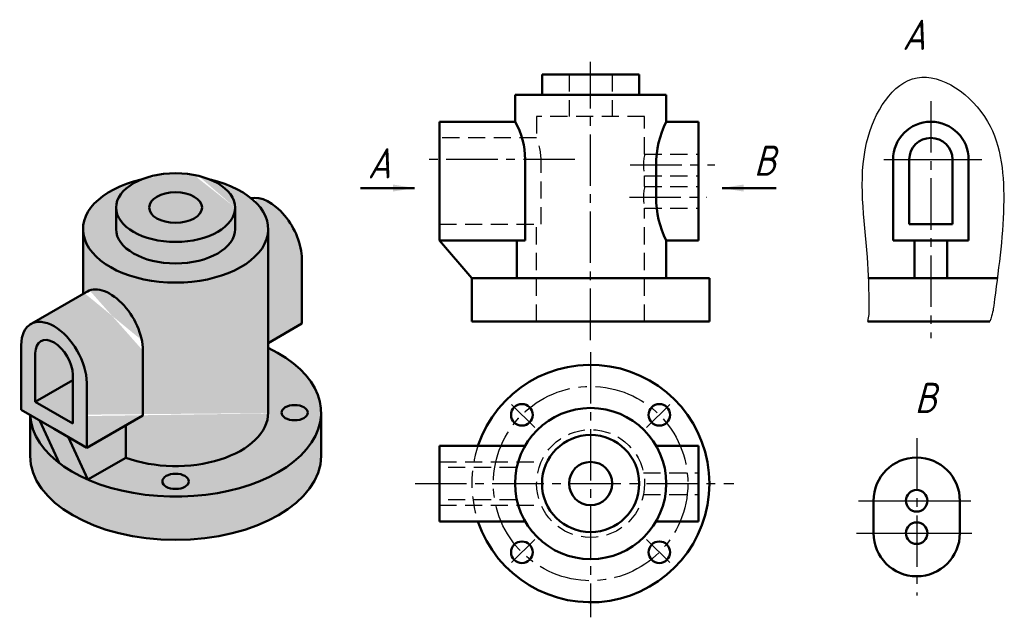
# Model space of a CAD drawing. Header units: millimetres. Extents: x 1147.4 to 1238.6, y -44.8 to 10.5.
import ezdxf

# ---------------------------------------------------------------- set-up
doc = ezdxf.new("R2010")
doc.units = ezdxf.units.MM
doc.header["$LTSCALE"] = 0.5
doc.linetypes.add('CENTER2', pattern=[28.575000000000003, 19.05, -3.175, 3.175, -3.175])
doc.linetypes.add('DASHED2', pattern=[9.524999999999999, 6.35, -3.175])
doc.layers.add('尺寸层', color=221, linetype='Continuous')
doc.layers.add('细实线层', color=7, linetype='Continuous')
for name, color, linetype, lineweight in [('文字层', 227, 'Continuous', 20), ('点画线层', 3, 'CENTER2', 25), ('粗实线层', 7, 'Continuous', 50), ('虚线层', 2, 'DASHED2', 25)]:
    doc.layers.add(name, color=color, linetype=linetype, lineweight=lineweight)
doc.styles.add('工程字体（斜）', font='gbeitc.shx', dxfattribs={"bigfont": 'gbcbig.shx'})
doc.styles.add('工程斜体', font='gbeitc.shx', dxfattribs={"bigfont": 'gbcbig.shx'})
doc.dimstyles.new('直径加引线', dxfattribs={"dimtxt": 3.5, "dimasz": 3.5, "dimexe": 2.5, "dimexo": 0, "dimgap": 1, "dimtad": 1, "dimtoh": 1, "dimdsep": 46, "dimtxsty": '工程字体（斜）', "dimcen": 0, "dimadec": 0, "dimazin": 0, "dimtfac": 1, "dimtmove": 1, "dimatfit": 3, "dimfxl": 0, "dimarcsym": 0})

# ---------------------------------------------------------------- blocks, each defined once
blk = doc.blocks.new('tr')
at = {"layer": '粗实线层', "ltscale": 0.5}
h = blk.add_hatch(color=256, dxfattribs=at)
h.set_gradient(color1=(0, 0, 255), one_color=1, tint=1, name='CYLINDER')
edge = h.paths.add_edge_path()
edge.add_ellipse((-33.42736344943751, 6.553590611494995), major_axis=(-5.51135192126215, 0), ratio=0.577350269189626, start_angle=0, end_angle=360)
edge = h.paths.add_edge_path(flags=16)
edge.add_ellipse((-33.42736344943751, 6.553590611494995), major_axis=(-2.449489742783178, 0), ratio=0.5773502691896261, start_angle=0, end_angle=360)
edge = h.paths.add_edge_path()
edge.add_ellipse((-33.42736344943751, 4.553590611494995), major_axis=(-5.51135192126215, 0), ratio=0.577350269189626, start_angle=0, end_angle=180, ccw=False)
edge.add_line((-38.93871537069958, 4.553590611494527), (-38.93871537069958, 6.553590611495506))
edge.add_ellipse((-33.42736344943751, 6.553590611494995), major_axis=(-5.51135192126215, 0), ratio=0.577350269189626, start_angle=305.3990912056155, end_angle=360, ccw=False)
edge.add_ellipse((-33.42736344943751, 4.553590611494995), major_axis=(-8.573214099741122, 0), ratio=0.5773502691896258, start_angle=291.8628884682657, end_angle=608.1371115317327)
edge.add_ellipse((-33.42736344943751, 6.553590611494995), major_axis=(-5.51135192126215, 0), ratio=0.577350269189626, start_angle=180, end_angle=234.6009087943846, ccw=False)
edge.add_line((-27.91601152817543, 6.553590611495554), (-27.91601152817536, 4.553590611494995))
edge = h.paths.add_edge_path()
edge.add_ellipse((-33.42736344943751, -12.44640938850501), major_axis=(-13.47219358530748, 0), ratio=0.5773502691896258, start_angle=412.8374797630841, end_angle=590.4788036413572)
edge.add_line((-24.8541493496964, -6.446409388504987), (-24.8541493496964, -12.44640938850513))
edge.add_ellipse((-33.42736344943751, -12.44640938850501), major_axis=(-8.573214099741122, 0), ratio=0.5773502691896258, start_angle=57.37362511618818, end_angle=180, ccw=False)
edge.add_line((-38.04968498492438, -16.61510797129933), (-41.56561838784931, -18.64503306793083))
h.paths.add_polyline_path([(-42.95364289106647, -13.44640938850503), (-42.95364289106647, -9.446409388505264), (-46.41774450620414, -11.44640938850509)])
edge = h.paths.add_edge_path()
edge.add_ellipse((-33.42736344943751, -12.44640938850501), major_axis=(-13.47219358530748, 0), ratio=0.5773502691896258, start_angle=361.6582417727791, end_angle=397.1625202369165)
edge.add_line((-44.16369459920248, -17.14503306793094), (-45.9847318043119, -13.19640938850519))
edge.add_line((-45.9847318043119, -13.19640938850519), (-46.893915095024, -12.67149217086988))
h = blk.add_hatch(color=256, dxfattribs=at)
h.set_gradient(color1=(0, 0, 255), one_color=1, tint=1, name='INVCYLINDER')
edge = h.paths.add_edge_path()
edge.add_ellipse((-33.42736344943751, 4.553590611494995), major_axis=(-8.573214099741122, 0), ratio=0.5773502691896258, start_angle=360, end_angle=540, ccw=False)
edge.add_line((-42.00057754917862, 4.553590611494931), (-42.00057754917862, -1.455961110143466))
edge.add_line((-42.00057754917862, -1.455961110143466), (-41.76179662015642, -1.318100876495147))
edge.add_ellipse((-39.48954127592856, -4.94640938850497), major_axis=(2.143303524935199, -3.712310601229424), ratio=0.5773502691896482, start_angle=176.4399442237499, end_angle=183.5600557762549, ccw=False)
edge.add_ellipse((-39.48954127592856, -4.94640938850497), major_axis=(2.143303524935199, -3.712310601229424), ratio=0.5773502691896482, start_angle=45.00000000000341, end_angle=176.4399442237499, ccw=False)
edge.add_line((-36.45845236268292, -6.696409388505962), (-36.45845236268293, -12.69640938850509))
edge.add_line((-36.45845236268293, -12.69640938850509), (-38.0496849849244, -13.61510797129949))
edge.add_line((-38.0496849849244, -13.61510797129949), (-38.0496849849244, -16.61510797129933))
edge.add_ellipse((-33.42736344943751, -12.44640938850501), major_axis=(-8.573214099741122, 0), ratio=0.5773502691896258, start_angle=57.37362511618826, end_angle=180)
edge.add_line((-24.8541493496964, -12.4464093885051), (-24.8541493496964, 4.553590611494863))
edge = h.paths.add_edge_path()
edge.add_ellipse((-24.76710941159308, 3.553590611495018), major_axis=(2.143303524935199, -3.712310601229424), ratio=0.5773502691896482, start_angle=45.00000000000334, end_angle=168.8719204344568)
edge.add_ellipse((-33.42736344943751, 4.553590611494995), major_axis=(-8.573214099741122, 0), ratio=0.5773502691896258, start_angle=540, end_angle=575.5997097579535, ccw=False)
edge.add_line((-24.8541493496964, 4.553590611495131), (-24.8541493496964, -5.996661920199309))
edge.add_line((-24.8541493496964, -5.996661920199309), (-21.73602049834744, -4.196409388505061))
edge.add_line((-21.73602049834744, -4.196409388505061), (-21.73602049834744, 1.803590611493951))
edge = h.paths.add_edge_path()
edge.add_ellipse((-33.42736344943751, 6.553590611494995), major_axis=(-5.51135192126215, 0), ratio=0.577350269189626, start_angle=0, end_angle=180, ccw=False)
edge.add_line((-38.93871537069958, 6.553590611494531), (-38.93871537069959, 4.553590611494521))
edge.add_ellipse((-33.42736344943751, 4.553590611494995), major_axis=(-5.51135192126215, 0), ratio=0.577350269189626, start_angle=0, end_angle=180)
edge.add_line((-27.91601152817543, 4.553590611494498), (-27.91601152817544, 6.553590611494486))
edge = h.paths.add_edge_path()
edge.add_ellipse((-33.42736344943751, -12.44640938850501), major_axis=(-13.47219358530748, 0), ratio=0.5773502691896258, start_angle=361.6582417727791, end_angle=540, ccw=False)
edge.add_line((-46.893915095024, -12.67149217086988), (-46.89955703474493, -12.66823479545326))
edge.add_line((-46.89955703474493, -12.66823479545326), (-46.89955703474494, -16.44640938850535))
edge.add_ellipse((-33.42736344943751, -16.446409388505), major_axis=(-13.47219358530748, 0), ratio=0.5773502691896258, start_angle=0, end_angle=180)
edge.add_line((-19.95516986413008, -16.44640938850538), (-19.95516986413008, -12.44640938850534))
edge = h.paths.add_edge_path()
edge.add_ellipse((-44.6856936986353, -7.946409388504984), major_axis=(2.143303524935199, -3.712310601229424), ratio=0.5773502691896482, start_angle=45.00000000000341, end_angle=176.4399442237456, ccw=False)
edge.add_line((-41.65460478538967, -9.696409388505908), (-41.65460478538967, -15.69640938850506))
edge.add_line((-41.65460478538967, -15.69640938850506), (-36.45845236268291, -12.69640938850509))
edge.add_line((-36.45845236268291, -12.69640938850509), (-36.45845236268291, -6.696409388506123))
edge.add_ellipse((-39.48954127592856, -4.94640938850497), major_axis=(2.143303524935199, -3.712310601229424), ratio=0.5773502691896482, start_angle=45.00000000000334, end_angle=176.4399442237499)
edge.add_line((-41.4956209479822, -1.164424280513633), (-46.69177337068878, -4.164424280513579))
h.paths.add_polyline_path([(-41.65460478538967, -15.69640938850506), (-43.38665559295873, -14.69640938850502), (-41.56561838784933, -18.64503306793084), (-38.0496849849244, -16.61510797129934), (-38.0496849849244, -13.61510797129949)], flags=17)
h = blk.add_hatch(color=256, dxfattribs=at)
h.set_gradient(color1=(0, 0, 255), one_color=1, tint=1, name='INVCYLINDER')
edge = h.paths.add_edge_path()
edge.add_ellipse((-33.42736344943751, 6.553590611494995), major_axis=(-2.449489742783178, 0), ratio=0.5773502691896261, start_angle=0, end_angle=360)
edge = h.paths.add_edge_path()
edge.add_line((-46.41774450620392, -11.44640938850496), (-42.95364289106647, -9.44640938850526))
edge.add_line((-42.95364289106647, -9.44640938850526), (-42.95364289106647, -8.946409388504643))
edge.add_ellipse((-44.6856936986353, -7.946409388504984), major_axis=(1.22474487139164, -2.121320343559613), ratio=0.5773502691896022, start_angle=44.99999999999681, end_angle=224.9999999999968)
edge.add_line((-46.41774450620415, -6.946409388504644), (-46.41774450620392, -11.44640938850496))
edge = h.paths.add_edge_path()
edge.add_ellipse((-22.40465960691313, -12.44640938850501), major_axis=(-1.224744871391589, 0), ratio=0.5773502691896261, start_angle=0, end_angle=360)
edge = h.paths.add_edge_path()
edge.add_ellipse((-33.42736344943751, -18.81037041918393), major_axis=(-1.224744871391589, 0), ratio=0.5773502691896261, start_angle=0, end_angle=360)
edge = h.paths.add_edge_path()
edge.add_ellipse((-33.42736344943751, -12.44640938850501), major_axis=(-13.47219358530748, 0), ratio=0.5773502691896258, start_angle=397.1625202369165, end_angle=412.837479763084)
edge.add_line((-41.56561838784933, -18.64503306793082), (-43.38665559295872, -14.69640938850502))
edge.add_line((-43.38665559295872, -14.69640938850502), (-44.6856936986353, -13.94640938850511))
edge.add_line((-44.6856936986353, -13.94640938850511), (-45.9847318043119, -13.1964093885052))
edge.add_line((-45.9847318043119, -13.1964093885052), (-44.16369459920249, -17.14503306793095))
h = blk.add_hatch(color=256, dxfattribs=at)
h.set_gradient(color1=(0, 0, 255), one_color=1, tint=1, name='HEMISPHERICAL')
edge = h.paths.add_edge_path()
edge.add_line((-47.71678261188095, -12.19640938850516), (-44.6856936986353, -13.94640938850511))
edge.add_line((-44.6856936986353, -13.94640938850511), (-41.65460478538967, -15.69640938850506))
edge.add_line((-41.65460478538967, -15.69640938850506), (-41.65460478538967, -9.696409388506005))
edge.add_ellipse((-44.6856936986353, -7.946409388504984), major_axis=(2.143303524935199, -3.712310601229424), ratio=0.5773502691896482, start_angle=45.00000000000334, end_angle=176.4399442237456)
edge.add_line((-46.69177337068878, -4.164424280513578), (-46.95794904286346, -4.318100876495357))
edge.add_ellipse((-44.6856936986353, -7.946409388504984), major_axis=(2.143303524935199, -3.712310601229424), ratio=0.5773502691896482, start_angle=183.5600557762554, end_angle=224.9999999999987)
edge.add_line((-47.71678261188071, -6.196409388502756), (-47.71678261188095, -12.19640938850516))
edge = h.paths.add_edge_path(flags=16)
edge.add_ellipse((-44.6856936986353, -7.946409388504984), major_axis=(1.22474487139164, -2.121320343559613), ratio=0.5773502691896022, start_angle=44.99999999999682, end_angle=224.9999999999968, ccw=False)
edge.add_line((-42.95364289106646, -8.946409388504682), (-42.95364289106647, -13.44640938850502))
edge.add_line((-42.95364289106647, -13.44640938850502), (-46.41774450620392, -11.44640938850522))
edge.add_line((-46.41774450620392, -11.44640938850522), (-46.41774450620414, -6.946409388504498))
h = blk.add_hatch(color=256, dxfattribs=at)
h.set_gradient(color1=(0, 0, 255), one_color=1, tint=1, name='INVCYLINDER')
edge = h.paths.add_edge_path()
edge.add_line((-42.95364289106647, -9.446409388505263), (-42.95364289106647, -8.946409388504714))
edge.add_ellipse((-44.6856936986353, -7.946409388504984), major_axis=(1.22474487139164, -2.121320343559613), ratio=0.5773502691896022, start_angle=44.99999999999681, end_angle=224.9999999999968)
edge.add_line((-46.41774450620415, -6.946409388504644), (-46.41774450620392, -11.44640938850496))
edge.add_line((-46.41774450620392, -11.44640938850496), (-42.95364289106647, -9.446409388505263))
edge = h.paths.add_edge_path()
edge.add_ellipse((-33.42736344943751, -12.44640938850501), major_axis=(-13.47219358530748, 0), ratio=0.5773502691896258, start_angle=397.1625202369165, end_angle=412.837479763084)
edge.add_line((-41.56561838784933, -18.64503306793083), (-43.38665559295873, -14.69640938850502))
edge.add_line((-43.38665559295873, -14.69640938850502), (-44.6856936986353, -13.94640938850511))
edge.add_line((-44.6856936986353, -13.94640938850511), (-45.9847318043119, -13.1964093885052))
edge.add_line((-45.9847318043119, -13.1964093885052), (-44.16369459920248, -17.14503306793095))
h = blk.add_hatch(color=256, dxfattribs=at)
h.set_gradient(color1=(0, 0, 255), one_color=1, tint=1, name='INVCYLINDER')
edge = h.paths.add_edge_path()
edge.add_ellipse((-22.40465960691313, -12.44640938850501), major_axis=(-1.224744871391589, 0), ratio=0.5773502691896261, start_angle=0, end_angle=360)
at = {"layer": '点画线层', "color": 7, "ltscale": 0.5}
for p, q in [((5, -5.715655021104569), (5, 20.04637264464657)), ((36.50423269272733, 16.40936769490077), (36.50423269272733, -5.545402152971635)), ((3.541029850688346, 11), (-10.16109015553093, 11)), ((8.671386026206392, 10.5), (16.5085200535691, 10.5)), ((8.593791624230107, 7.500000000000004), (15.77521936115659, 7.500000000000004)), ((5, -6.832315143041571), (5, -31.40345647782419)), ((-0.1774467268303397, -13.83554638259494), (-2.32526266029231, -11.68773044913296)), ((10.17744672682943, -13.83554638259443), (12.3252626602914, -11.68773044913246)), ((35.19298851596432, -14.81750389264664), (35.19298851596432, -29.37437805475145)), ((-11.25173802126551, -19.01299310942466), (18.2476766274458, -19.01299310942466)), ((-0.1774467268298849, -24.19043983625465), (-2.325262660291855, -26.33825576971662)), ((10.17744672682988, -24.19043983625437), (12.32526266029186, -26.33825576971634))]:
    blk.add_line(p, q, dxfattribs=at)
blk.add_circle((5, -19.01299310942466), 9, dxfattribs=at)
at = {"layer": '粗实线层', "color": 7, "ltscale": 0.5}
for p, q in [((0.5, 17), (0.5, 18.89348523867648)), ((5, 18.89348523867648), (0.5, 18.89348523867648)), ((5, 18.89348523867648), (9.5, 18.89348523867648)), ((9.5, 17), (9.5, 18.89348523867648)), ((5, 17), (-2, 17)), ((-2, 17), (-1.999999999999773, 14.5)), ((5, 17), (12, 17)), ((12, 17), (12, 14.5)), ((-2, 14.5), (-9, 14.5)), ((-9, 14.5), (-9, 3.500000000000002)), ((12, 14.5), (15, 14.5)), ((15, 3.500000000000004), (15, 14.5)), ((-1.062177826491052, 3.500000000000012), (-1.062177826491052, 11)), ((33.00423269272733, 11), (33.00423269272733, 3.500000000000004)), ((34.50423269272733, 11), (34.50423269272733, 5.000000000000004)), ((38.50423269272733, 11), (38.50423269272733, 5.000000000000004)), ((40.00423269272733, 11), (40.00423269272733, 3.500000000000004)), ((11.06217782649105, 10.5), (11.06217782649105, 7.500000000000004)), ((-38.93871537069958, 6.553590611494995), (-38.93871537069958, 4.553590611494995)), ((-27.91601152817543, 6.553590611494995), (-27.91601152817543, 4.553590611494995)), ((34.50423269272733, 5.000000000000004), (38.50423269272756, 5.000000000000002)), ((-42.00057754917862, -1.455961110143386), (-42.00057754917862, 4.553590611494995)), ((-24.8541493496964, -12.44640938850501), (-24.8541493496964, 4.553590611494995)), ((-9, 3.500000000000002), (-6, 1.77635683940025e-15)), ((-9, 3.500000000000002), (-2, 3.500000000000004)), ((-1.837397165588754, 3.500000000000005), (-2, 3.500000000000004)), ((-2, 3.500000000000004), (-1.062177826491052, 3.500000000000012)), ((-1.837397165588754, 1.77635683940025e-15), (-1.837397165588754, 3.500000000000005)), ((12, 3.500000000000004), (12, -1.77635683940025e-15)), ((12, 3.500000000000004), (15, 3.500000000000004)), ((33.00423269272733, 3.500000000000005), (40.00423269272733, 3.500000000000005)), ((35.00423269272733, -3.552713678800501e-15), (35.00423269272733, 3.500000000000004)), ((38.00423269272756, -3.552713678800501e-15), (38.00423269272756, 3.500000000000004)), ((-21.73602049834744, -4.196409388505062), (-21.73602049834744, 1.803590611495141)), ((16, -1.77635683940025e-15), (-6, 1.77635683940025e-15)), ((-6, 1.77635683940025e-15), (-6, -4.000000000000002)), ((16, -4.000000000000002), (16, -1.77635683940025e-15)), ((30.69667054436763, -1.77635683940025e-15), (42.65921513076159, -1.77635683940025e-15)), ((-46.95794904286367, -4.318100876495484), (-41.49562094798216, -1.164424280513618)), ((-21.73602049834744, -4.196409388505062), (-24.8541493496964, -5.99666192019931)), ((5, -4.000000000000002), (-6, -4.000000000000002)), ((5, -4.000000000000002), (16, -4.000000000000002)), ((30.67857232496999, -4.000000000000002), (41.96898861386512, -4.000000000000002)), ((-47.71678261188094, -12.19640938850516), (-47.71678261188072, -6.196409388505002)), ((-46.41774450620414, -6.946409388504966), (-46.41774450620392, -11.44640938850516)), ((-36.45845236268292, -12.69640938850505), (-36.45845236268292, -6.696409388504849)), ((-42.95364289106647, -8.946409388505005), (-42.95364289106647, -13.44640938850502)), ((-46.41774450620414, -11.44640938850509), (-42.95364289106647, -9.446409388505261)), ((-41.65460478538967, -15.69640938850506), (-41.65460478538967, -9.69640938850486)), ((-42.95364289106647, -13.44640938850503), (-46.41774450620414, -11.44640938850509)), ((-47.71678261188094, -12.19640938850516), (-44.6856936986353, -13.94640938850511)), ((-46.89955703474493, -12.66823479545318), (-46.89955703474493, -16.446409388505)), ((-41.65460478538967, -15.69640938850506), (-36.45845236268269, -12.69640938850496)), ((-19.95516986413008, -12.44640938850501), (-19.95516986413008, -16.446409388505)), ((-45.98473180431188, -13.19640938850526), (-44.16369459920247, -17.14503306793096)), ((-44.6856936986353, -13.94640938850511), (-41.65460478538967, -15.69640938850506)), ((-43.38665559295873, -14.69640938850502), (-41.56561838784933, -18.64503306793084)), ((-1.062177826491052, -15.51299310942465), (-9, -15.51299310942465)), ((-9, -15.51299310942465), (-9, -19.01299310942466)), ((11.06217782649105, -15.51299310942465), (15, -15.51299310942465)), ((15, -15.51299310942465), (15, -19.01299310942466)), ((-41.56561838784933, -18.64503306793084), (-38.0496849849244, -16.61510797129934)), ((-9, -22.51299310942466), (-9, -19.01299310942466)), ((15, -22.51299310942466), (15, -19.01299310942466)), ((31.19298851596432, -23.60697195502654), (31.19298851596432, -20.60697195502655)), ((39.19298851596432, -23.60697195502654), (39.19298851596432, -20.60697195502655)), ((-1.062177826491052, -22.51299310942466), (-9, -22.51299310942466)), ((11.06217782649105, -22.51299310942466), (15, -22.51299310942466))]:
    blk.add_line(p, q, dxfattribs=at)
at = {"layer": '粗实线层', "ltscale": 0.5}
blk.add_line((-38.0496849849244, -16.61510797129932), (-38.0496849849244, -13.61510797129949), dxfattribs=at)
at = {"layer": '粗实线层', "color": 7, "ltscale": 0.5}
for centre, radius in [((-1.36396103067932, -12.64903207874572), 1), ((11.36396103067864, -12.64903207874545), 1), ((5, -19.01299310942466), 7), ((5, -19.01299310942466), 4.5), ((5, -19.01299310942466), 2), ((35.19298851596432, -20.60697195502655), 1), ((35.19298851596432, -23.60697195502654), 1), ((-1.363961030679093, -25.37695414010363), 1), ((11.36396103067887, -25.37695414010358), 1)]:
    blk.add_circle(centre, radius, dxfattribs=at)
for centre, radius, start, end in [((-8.062177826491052, 11.00000000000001), 6.999999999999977, 359.9999999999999, 29.99999999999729), ((20.06149075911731, 10.49999999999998), 8.999312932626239, 153.610029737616, 179.9999999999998), ((36.50423269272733, 11), 3.5, 0, 180), ((36.50423269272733, 11), 2, 0, 180), ((20.06149075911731, 7.499999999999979), 8.999312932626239, 179.9999999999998, 206.3899702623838), ((5, -19.01299310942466), 11, 198.5530045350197, 161.4469954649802), ((35.19298851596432, -20.60697195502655), 3.999999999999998, 0, 180), ((35.19298851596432, -23.60697195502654), 4, 180, 0)]:
    blk.add_arc(centre, radius, start, end, dxfattribs=at)
for centre, major_axis, ratio, start_param, end_param in [((-33.42736344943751, 4.553590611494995), (-8.573214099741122, 0), 0.5773502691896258, 5.093968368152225, 10.61399489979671), ((-24.76710941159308, 3.553590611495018), (2.143303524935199, -3.712310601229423), 0.5773502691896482, 0.7853981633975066, 2.947371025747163), ((-33.42736344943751, 4.553590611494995), (-5.51135192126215, 0), 0.577350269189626, 0, 3.141592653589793), ((-39.48954127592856, -4.94640938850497), (2.143303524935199, -3.712310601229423), 0.5773502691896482, 0.7853981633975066, 3.203727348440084), ((-44.6856936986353, -7.946409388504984), (2.143303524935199, -3.712310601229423), 0.5773502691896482, 0.7853981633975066, 3.926990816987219), ((-44.6856936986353, -7.946409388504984), (1.22474487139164, -2.121320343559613), 0.5773502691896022, 0.7853981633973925, 3.926990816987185), ((-33.42736344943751, -12.44640938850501), (-13.47219358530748, 0), 0.5773502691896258, 6.312127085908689, 10.30579928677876), ((-33.42736344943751, -12.44640938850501), (-8.573214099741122, 0), 0.5773502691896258, 1.001358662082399, 3.141592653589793), ((-33.42736344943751, -16.446409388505), (-13.47219358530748, 0), 0.5773502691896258, 0, 3.141592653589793)]:
    blk.add_ellipse(centre, major_axis=major_axis, ratio=ratio, start_param=start_param, end_param=end_param, dxfattribs=at)
for centre, major_axis, ratio in [((-33.42736344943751, 6.553590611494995), (-5.51135192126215, 0), 0.577350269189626), ((-33.42736344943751, 6.553590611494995), (-2.449489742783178, 0), 0.5773502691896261), ((-22.40465960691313, -12.44640938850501), (-1.224744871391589, 0), 0.5773502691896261), ((-33.42736344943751, -18.81037041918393), (-1.224744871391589, 0), 0.5773502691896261)]:
    blk.add_ellipse(centre, major_axis=major_axis, ratio=ratio, dxfattribs=at)
at = {"layer": '细实线层', "color": 7, "ltscale": 0.5}
for p, q in [((32.14010718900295, 11), (41.21084522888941, 11)), ((29.80848992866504, -20.60697195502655), (40.19534805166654, -20.60697195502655)), ((29.61158109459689, -23.60697195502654), (40.29380081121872, -23.60697195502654))]:
    blk.add_line(p, q, dxfattribs=at)
blk.add_open_spline([(30.67857232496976, -4.000000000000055), (30.79463553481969, -3.494356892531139), (30.7926267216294, -1.372518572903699), (30.63549131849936, 4.08657175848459), (29.21241580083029, 12.07115420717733), (34.61194125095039, 20.91347434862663), (42.83989807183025, 15.32447706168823), (43.55339573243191, 6.326983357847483), (42.69786700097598, 0.3269571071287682), (42.23030655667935, -3.285631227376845), (41.96898861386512, -4.000000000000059)], degree=3, knots=[1.959971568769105, 1.959971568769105, 1.959971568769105, 1.959971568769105, 2.813937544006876, 7.320537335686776, 18.10905715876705, 27.11327918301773, 35.95355915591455, 43.97057014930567, 52.86842829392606, 53.90234796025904, 53.90234796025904, 53.90234796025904, 53.90234796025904], dxfattribs=at)
at = {"layer": '虚线层', "color": 7, "ltscale": 0.5}
for p, q in [((3, 18.89348523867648), (3, 15)), ((7, 18.89348523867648), (7, 15)), ((10, 15), (0, 15)), ((0, 15), (2.273736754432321e-13, 13)), ((9.999999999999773, 11.5), (10, 15)), ((0, 13), (-9, 13)), ((0.4174243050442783, 5.000000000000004), (0.4174243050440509, 11.0000000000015)), ((9.999999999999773, 11.5), (15, 11.5)), ((9.999999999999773, 8.500000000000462), (9.999999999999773, 9.5)), ((9.999999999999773, 9.5), (15, 9.500000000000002)), ((9.999999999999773, 8.500000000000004), (15, 8.500000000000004)), ((10, -4.000000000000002), (10, 6.499999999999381)), ((9.999999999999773, 6.500000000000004), (15, 6.500000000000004)), ((-9, 5.000000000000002), (0.4174243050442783, 5.000000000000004)), ((0, -4.000000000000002), (0, 5.000000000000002)), ((-9, -17.01299310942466), (0.4174243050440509, -17.01299310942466)), ((-1.837397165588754, -17.51299310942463), (-9, -17.51299310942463)), ((9.898979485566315, -18.01299310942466), (15.00000000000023, -18.01299310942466)), ((9.898979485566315, -20.01299310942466), (15, -20.01299310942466)), ((-1.837397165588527, -20.51299310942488), (-9, -20.51299310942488)), ((-9, -21.01299310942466), (0.4174243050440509, -21.01299310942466))]:
    blk.add_line(p, q, dxfattribs=at)
blk.add_circle((5, -19.01299310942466), 5, dxfattribs=at)
for centre, radius, start, end in [((-5.310327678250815, 10.848109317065), 5.729765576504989, 358.480964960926, 22.05914343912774), ((14.89897948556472, 10.49999999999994), 4.999999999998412, 168.4630409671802, 191.5369590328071), ((14.89897948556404, 7.500000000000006), 4.999999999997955, 168.4630409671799, 191.5369590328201), ((5, -19.01299310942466), 11, 161.4469954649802, 198.5530045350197)]:
    blk.add_arc(centre, radius, start, end, dxfattribs=at)
at = {"layer": '文字层', "color": 7, "ltscale": 0.5, "char_height": 2.8, "attachment_point": 1, "style": '工程斜体'}
for s, insert, width in [('A', (33.86409714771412, 23.95565617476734), 7.805800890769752), ('A', (-15.64758502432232, 12.05551369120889), 6.020565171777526), ('B', (20.12110791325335, 12.298416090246), 6.020565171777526), ('B', (35.00141677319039, -9.678657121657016), 6.020565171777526)]:
    blk.add_mtext(s, dxfattribs=dict(at, insert=insert, width=width))
at = {"layer": '尺寸层', "color": 7, "ltscale": 0.5}
for points in [[(-11.30309012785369, 8.361489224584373), (-16.30309012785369, 8.361489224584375)], [(17.17246654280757, 8.361489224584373), (22.17246654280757, 8.361489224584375)]]:
    blk.add_leader(points, dimstyle='直径加引线', override={"dimasz": 2, "dimgap": 1, "dimtad": 0}, dxfattribs=at)

msp = doc.modelspace()

# ---------------------------------------------------------------- block references
at = {"layer": '粗实线层', "color": 7}
msp.add_blockref('tr', (1195.305142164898, -13.42478562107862), dxfattribs=at)

doc.saveas('drawing.dxf')
